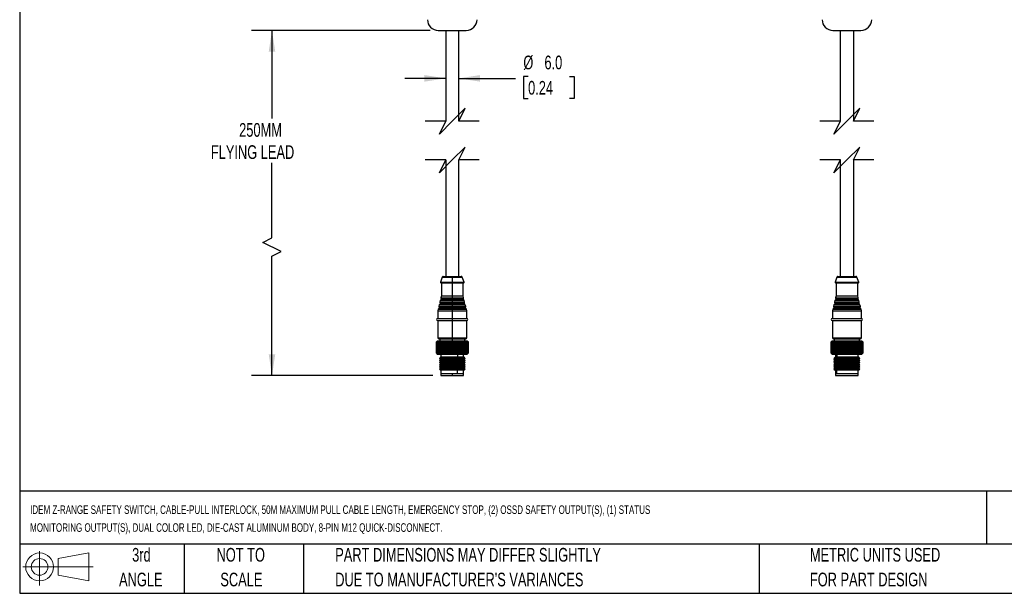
# Model space of a CAD drawing. Header units: millimetres. Extents: x 19 to 819, y 19 to 629.
# Tile 1 of 21: x 19 to 476, y 19 to 285. Entities that reach past the tile are written whole.
import ezdxf

# ---------------------------------------------------------------- set-up
doc = ezdxf.new("R2010")
doc.units = ezdxf.units.MM
doc.header["$LTSCALE"] = 3
doc.layers.add('DIMENSIONS', color=140, linetype='Continuous', lineweight=25)
doc.layers.add('TEXT', color=140, linetype='Continuous', lineweight=25)
doc.styles.add('SLDTEXTSTYLE0', font='TXT', dxfattribs={"width": 0.7})
doc.dimstyles.new('SLDDIMSTYLE0', dxfattribs={"dimtxt": 6.474023, "dimasz": 9.906, "dimexe": 0, "dimexo": 0.0625, "dimgap": 1.618506, "dimtad": 0, "dimtih": 1, "dimtoh": 1, "dimrnd": 1e-09, "dimzin": 12, "dimdsep": 46, "dimtxsty": 'SLDTEXTSTYLE0', "dimsah": 1, "dimcen": 0.09, "dimadec": 0, "dimazin": 3, "dimtfac": 1, "dimtofl": 0, "dimtmove": 0, "dimatfit": 3, "dimfxl": 0, "dimfrac": 2, "dimtolj": 1, "dimtzin": 12, "dimarcsym": 0})
doc.dimstyles.new('SLDDIMSTYLE2', dxfattribs={"dimtxt": 6.474023, "dimasz": 9.906, "dimexe": 0, "dimexo": 0.0625, "dimgap": 1.618506, "dimtad": 0, "dimtih": 1, "dimtoh": 1, "dimrnd": 1e-09, "dimzin": 4, "dimdsep": 46, "dimtxsty": 'SLDTEXTSTYLE0', "dimsah": 1, "dimcen": 0.09, "dimadec": 0, "dimazin": 1, "dimtfac": 1, "dimtmove": 0, "dimatfit": 0, "dimfxl": 0, "dimfrac": 2, "dimtolj": 1, "dimtzin": 12, "dimarcsym": 0})

# ---------------------------------------------------------------- blocks, each defined once
blk = doc.blocks.new('Block11')
at = {"color": 7, "linetype": 'Continuous', "lineweight": 18}
for p, q in [((7.77, 15.93), (7.77, 0)), ((16.44, 12.5), (30.53, 15.1)), ((30.53, 15.1), (30.53, 2.19)), ((16.44, 4.79), (16.44, 12.5)), ((0, 8.65), (32.62, 8.65)), ((16.44, 4.79), (30.53, 2.19))]:
    blk.add_line(p, q, dxfattribs=at)
for radius in [6.45, 3.86]:
    blk.add_circle((7.77, 8.65), radius, dxfattribs=at)
blk = doc.blocks.new('Block12')
at = {"color": 7, "linetype": 'Continuous'}
blk.add_blockref('Block11', (0, 0), dxfattribs=at)
blk = doc.blocks.new('_D_3')
at = {"layer": 'DIMENSIONS'}
for p, q in [((216.63, 257.89), (197.58, 257.89)), ((222.63, 257.89), (248.97, 257.89)), ((254.77, 258.8), (252.59, 258.8)), ((252.59, 258.8), (252.59, 248.52)), ((274.01, 258.8), (276.18, 258.8)), ((276.18, 258.8), (276.18, 248.52)), ((252.59, 248.52), (254.77, 248.52)), ((276.18, 248.52), (274.01, 248.52))]:
    blk.add_line(p, q, dxfattribs=at)
for points in [[(216.63, 257.89), (206.72, 259.42), (206.72, 256.37)], [(222.63, 257.89), (232.53, 256.37), (232.53, 259.42)]]:
    blk.add_solid(points, dxfattribs=at)
at = {"layer": 'DIMENSIONS', "char_height": 6.35, "attachment_point": 1, "style": 'SLDTEXTSTYLE0'}
for s, insert in [('%%c', (252.57, 268.44)), ('6.0', (262.35, 268.44)), ('0.24', (254.77, 256.7))]:
    blk.add_mtext(s, dxfattribs=dict(at, insert=insert))
blk = doc.blocks.new('_D_4')
at = {"layer": 'DIMENSIONS'}
for p, q in [((209.32, 280.11), (126.5, 280.11)), ((136.02, 280.11), (136.02, 239.26)), ((136.02, 183.96), (136.02, 218.68)), ((131.79, 181.84), (136.02, 183.96)), ((140.26, 177.61), (131.79, 181.84)), ((136.02, 175.49), (140.26, 177.61)), ((136.02, 120.03), (136.02, 175.49)), ((210.57, 120.03), (126.5, 120.03))]:
    blk.add_line(p, q, dxfattribs=at)
for points in [[(136.02, 280.11), (134.5, 270.21), (137.55, 270.21)], [(136.02, 120.03), (137.55, 129.94), (134.5, 129.94)]]:
    blk.add_solid(points, dxfattribs=at)
at = {"layer": 'DIMENSIONS', "char_height": 6.35, "attachment_point": 1, "style": 'SLDTEXTSTYLE0'}
for s, insert in [('250MM', (120.81, 237.16)), ('FLYING LEAD', (107.71, 226.87))]:
    blk.add_mtext(s, dxfattribs=dict(at, insert=insert))

msp = doc.modelspace()

# ---------------------------------------------------------------- linework, layer by layer
for p, q in [((213.126, 280.112), (226.126, 280.112)), ((216.626, 280.112), (216.626, 238.032)), ((222.626, 238.032), (222.626, 280.112)), ((396.105, 280.112), (409.105, 280.112)), ((399.605, 238.032), (399.605, 280.112)), ((405.605, 280.112), (405.605, 238.032)), ((216.626, 220.032), (216.626, 166.035)), ((222.626, 166.035), (222.626, 220.032)), ((399.605, 166.035), (399.605, 220.032)), ((405.605, 220.032), (405.605, 166.035)), ((215.003, 165.711), (214.145, 163.441)), ((215.003, 165.711), (219.626, 165.711)), ((215.471, 166.035), (219.626, 166.035)), ((219.626, 166.035), (223.78, 166.035)), ((219.626, 165.711), (219.626, 163.441)), ((219.626, 165.711), (224.248, 165.711)), ((225.106, 163.441), (224.248, 165.711)), ((397.982, 165.711), (397.124, 163.441)), ((397.982, 165.711), (407.227, 165.711)), ((398.45, 166.035), (406.759, 166.035)), ((408.085, 163.441), (407.227, 165.711)), ((214.145, 163.441), (219.626, 163.441)), ((214.426, 163.035), (219.626, 163.035)), ((214.626, 163.035), (214.626, 157.035)), ((219.626, 163.441), (219.626, 163.035)), ((219.626, 163.441), (225.106, 163.441)), ((219.626, 163.035), (224.826, 163.035)), ((219.626, 163.035), (219.626, 157.035)), ((224.626, 157.035), (224.626, 163.035)), ((397.124, 163.441), (408.085, 163.441)), ((397.405, 163.035), (407.805, 163.035)), ((397.605, 163.035), (397.605, 157.035)), ((407.605, 157.035), (407.605, 163.035)), ((214.626, 157.035), (214.374, 156.029)), ((214.374, 156.029), (219.626, 156.029)), ((214.475, 155.724), (219.626, 155.724)), ((219.626, 155.415), (214.621, 155.415)), ((214.626, 157.035), (219.626, 157.035)), ((219.626, 157.035), (224.626, 157.035)), ((219.626, 157.035), (219.626, 156.029)), ((219.626, 156.029), (219.626, 155.724)), ((219.626, 156.029), (224.877, 156.029)), ((219.626, 155.415), (219.626, 155.724)), ((219.626, 155.724), (224.777, 155.724)), ((219.626, 155.023), (219.626, 155.415)), ((224.631, 155.415), (219.626, 155.415)), ((224.877, 156.029), (224.626, 157.035)), ((397.605, 157.035), (397.353, 156.029)), ((397.353, 156.029), (407.856, 156.029)), ((397.454, 155.724), (407.756, 155.724)), ((407.609, 155.415), (397.6, 155.415)), ((397.605, 157.035), (407.605, 157.035)), ((407.856, 156.029), (407.605, 157.035)), ((213.097, 150.921), (212.876, 150.035)), ((213.097, 150.921), (219.626, 150.921)), ((219.626, 151.142), (213.329, 151.142)), ((213.582, 152.861), (213.404, 152.148)), ((213.404, 152.148), (219.626, 152.148)), ((213.505, 151.844), (219.626, 151.844)), ((213.582, 152.861), (219.626, 152.861)), ((219.626, 151.535), (213.651, 151.535)), ((219.626, 153.083), (213.814, 153.083)), ((214.067, 154.802), (213.889, 154.088)), ((213.889, 154.088), (219.626, 154.088)), ((213.99, 153.784), (219.626, 153.784)), ((214.067, 154.802), (219.626, 154.802)), ((219.626, 153.475), (214.136, 153.475)), ((219.626, 155.023), (214.299, 155.023)), ((219.626, 155.023), (219.626, 154.802)), ((224.952, 155.023), (219.626, 155.023)), ((219.626, 154.802), (219.626, 154.088)), ((219.626, 154.802), (225.184, 154.802)), ((219.626, 154.088), (219.626, 153.784)), ((219.626, 154.088), (225.362, 154.088)), ((219.626, 153.475), (219.626, 153.784)), ((219.626, 153.784), (225.262, 153.784)), ((219.626, 153.083), (219.626, 153.475)), ((225.116, 153.475), (219.626, 153.475)), ((219.626, 153.083), (219.626, 152.861)), ((225.437, 153.083), (219.626, 153.083)), ((219.626, 152.861), (219.626, 152.148)), ((219.626, 152.861), (225.669, 152.861)), ((219.626, 152.148), (219.626, 151.844)), ((219.626, 152.148), (225.847, 152.148)), ((219.626, 151.535), (219.626, 151.844)), ((219.626, 151.844), (225.747, 151.844)), ((219.626, 151.142), (219.626, 151.535)), ((225.601, 151.535), (219.626, 151.535)), ((219.626, 151.142), (219.626, 150.921)), ((225.922, 151.142), (219.626, 151.142)), ((219.626, 150.921), (219.626, 150.035)), ((219.626, 150.921), (226.154, 150.921)), ((225.362, 154.088), (225.184, 154.802)), ((225.847, 152.148), (225.669, 152.861)), ((226.376, 150.035), (226.154, 150.921)), ((396.076, 150.921), (395.855, 150.035)), ((396.076, 150.921), (409.133, 150.921)), ((408.901, 151.142), (396.308, 151.142)), ((396.561, 152.861), (396.383, 152.148)), ((396.383, 152.148), (408.826, 152.148)), ((396.484, 151.844), (408.726, 151.844)), ((396.561, 152.861), (408.648, 152.861)), ((408.58, 151.535), (396.63, 151.535)), ((408.416, 153.083), (396.793, 153.083)), ((397.046, 154.802), (396.868, 154.088)), ((396.868, 154.088), (408.341, 154.088)), ((396.969, 153.784), (408.241, 153.784)), ((397.046, 154.802), (408.163, 154.802)), ((408.095, 153.475), (397.115, 153.475)), ((407.931, 155.023), (397.278, 155.023)), ((408.341, 154.088), (408.163, 154.802)), ((408.826, 152.148), (408.648, 152.861)), ((409.355, 150.035), (409.133, 150.921)), ((212.876, 150.035), (212.876, 146.535)), ((212.876, 150.035), (219.626, 150.035)), ((212.876, 146.535), (219.626, 146.535)), ((219.626, 150.035), (226.376, 150.035)), ((219.626, 150.035), (219.626, 146.535)), ((219.626, 146.535), (219.626, 145.535)), ((219.626, 146.535), (226.376, 146.535)), ((226.376, 146.535), (226.376, 150.035)), ((395.855, 150.035), (409.355, 150.035)), ((395.855, 150.035), (395.855, 146.535)), ((395.855, 146.535), (409.355, 146.535)), ((409.355, 146.535), (409.355, 150.035)), ((212.876, 145.535), (212.876, 137.535)), ((212.876, 145.535), (219.626, 145.535)), ((219.626, 145.535), (226.376, 145.535)), ((219.626, 145.535), (219.626, 137.535)), ((226.376, 137.535), (226.376, 145.535)), ((395.855, 145.535), (409.355, 145.535)), ((395.855, 145.535), (395.855, 137.535)), ((409.355, 137.535), (409.355, 145.535)), ((212.876, 137.535), (219.626, 137.535)), ((213.376, 137.035), (219.626, 137.035)), ((213.776, 137.035), (213.776, 136.035)), ((219.626, 137.535), (219.626, 137.035)), ((219.626, 137.535), (226.376, 137.535)), ((219.626, 137.035), (225.876, 137.035)), ((219.626, 137.035), (219.626, 136.035)), ((225.476, 136.035), (225.476, 137.035)), ((395.855, 137.535), (409.355, 137.535)), ((396.355, 137.035), (408.855, 137.035)), ((396.755, 137.035), (396.755, 136.035)), ((408.455, 136.035), (408.455, 137.035)), ((212.676, 136.035), (212.276, 135.635)), ((212.276, 135.635), (212.631, 135.985)), ((212.276, 130.435), (212.276, 135.635)), ((212.631, 135.985), (212.294, 135.635)), ((212.309, 135.635), (212.294, 135.635)), ((212.294, 135.635), (212.294, 130.435)), ((212.309, 135.635), (212.683, 135.985)), ((212.309, 130.435), (212.309, 135.635)), ((212.683, 135.985), (212.371, 135.635)), ((212.401, 135.635), (212.371, 135.635)), ((212.371, 135.635), (212.371, 130.435)), ((212.401, 135.635), (212.791, 135.985)), ((212.401, 130.435), (212.401, 135.635)), ((212.791, 135.985), (212.506, 135.635)), ((212.551, 135.635), (212.506, 135.635)), ((212.506, 135.635), (212.506, 130.435)), ((212.551, 135.635), (212.955, 135.985)), ((212.551, 130.435), (212.551, 135.635)), ((222.88, 136.035), (212.676, 136.035)), ((212.955, 135.985), (212.698, 135.635)), ((212.759, 135.635), (212.698, 135.635)), ((212.698, 135.635), (212.698, 130.435)), ((212.759, 135.635), (213.172, 135.985)), ((212.759, 130.435), (212.759, 135.635)), ((213.172, 135.985), (212.946, 135.635)), ((213.021, 135.635), (212.946, 135.635)), ((212.946, 135.635), (212.946, 130.435)), ((213.021, 135.635), (213.44, 135.985)), ((213.021, 130.435), (213.021, 135.635)), ((213.44, 135.985), (213.248, 135.635)), ((213.337, 135.635), (213.248, 135.635)), ((213.248, 135.635), (213.248, 130.435)), ((213.337, 135.635), (213.759, 135.985)), ((213.337, 130.435), (213.337, 135.635)), ((213.759, 135.985), (213.601, 135.635)), ((213.703, 135.635), (213.601, 135.635)), ((213.601, 135.635), (213.601, 130.435)), ((213.703, 135.635), (214.125, 135.985)), ((213.703, 130.435), (213.703, 135.635)), ((214.125, 135.985), (214.003, 135.635)), ((214.117, 135.635), (214.003, 135.635)), ((214.003, 135.635), (214.003, 130.435)), ((214.117, 135.635), (214.535, 135.985)), ((214.117, 130.435), (214.117, 135.635)), ((214.535, 135.985), (214.45, 135.635)), ((214.576, 135.635), (214.45, 135.635)), ((214.45, 135.635), (214.45, 130.435)), ((214.576, 135.635), (214.986, 135.985)), ((214.576, 130.435), (214.576, 135.635)), ((214.986, 135.985), (214.939, 135.635)), ((215.075, 135.635), (214.939, 135.635)), ((214.939, 135.635), (214.939, 130.435)), ((215.075, 135.635), (215.475, 135.985)), ((215.075, 130.435), (215.075, 135.635)), ((215.475, 135.985), (215.465, 135.635)), ((215.61, 135.635), (215.465, 135.635)), ((215.465, 135.635), (215.465, 130.435)), ((215.61, 135.635), (215.997, 135.985)), ((215.61, 130.435), (215.61, 135.635)), ((215.997, 135.985), (216.025, 135.635)), ((215.997, 135.985), (215.997, 130.085)), ((216.178, 135.635), (216.025, 135.635)), ((216.025, 135.635), (216.025, 130.435)), ((216.178, 135.635), (216.548, 135.985)), ((216.178, 130.435), (216.178, 135.635)), ((216.548, 135.985), (216.614, 135.635)), ((216.548, 135.985), (216.548, 130.085)), ((216.774, 135.635), (216.614, 135.635)), ((216.614, 135.635), (216.614, 130.435)), ((216.774, 135.635), (217.124, 135.985)), ((216.774, 130.435), (216.774, 135.635)), ((217.124, 135.985), (217.227, 135.635)), ((217.124, 135.985), (217.124, 130.085)), ((217.393, 135.635), (217.227, 135.635)), ((217.227, 135.635), (217.227, 130.435)), ((217.393, 135.635), (217.72, 135.985)), ((217.393, 130.435), (217.393, 135.635)), ((217.72, 135.985), (217.859, 135.635)), ((217.72, 135.985), (217.72, 130.085)), ((218.03, 135.635), (217.859, 135.635)), ((217.859, 135.635), (217.859, 130.435)), ((218.03, 135.635), (218.332, 135.985)), ((218.03, 130.435), (218.03, 135.635)), ((218.332, 135.985), (218.506, 135.635)), ((218.332, 135.985), (218.332, 130.085)), ((218.679, 135.635), (218.506, 135.635)), ((218.506, 135.635), (218.506, 130.435)), ((218.679, 135.635), (218.954, 135.985)), ((218.679, 130.435), (218.679, 135.635)), ((218.954, 135.985), (219.162, 135.635)), ((218.954, 135.985), (218.954, 130.085)), ((219.336, 135.635), (219.162, 135.635)), ((219.162, 135.635), (219.162, 130.435)), ((219.336, 135.635), (219.581, 135.985)), ((219.336, 130.435), (219.336, 135.635)), ((219.581, 135.985), (219.821, 135.635)), ((219.581, 135.985), (219.581, 130.085)), ((219.821, 135.635), (219.821, 130.435)), ((219.996, 135.635), (219.821, 135.635)), ((219.996, 135.635), (220.208, 135.985)), ((219.996, 130.435), (219.996, 135.635)), ((220.208, 135.985), (220.479, 135.635)), ((220.208, 135.985), (220.208, 130.085)), ((220.652, 135.635), (220.479, 135.635)), ((220.479, 135.635), (220.479, 130.435)), ((220.652, 135.635), (220.831, 135.985)), ((220.652, 130.435), (220.652, 135.635)), ((220.831, 135.985), (221.13, 135.635)), ((220.831, 135.985), (220.831, 130.085)), ((221.301, 135.635), (221.13, 135.635)), ((221.13, 135.635), (221.13, 130.435)), ((221.301, 135.635), (221.445, 135.985)), ((221.301, 130.435), (221.301, 135.635)), ((221.445, 135.985), (221.769, 135.635)), ((221.445, 135.985), (221.445, 130.085)), ((221.935, 135.635), (221.769, 135.635)), ((221.769, 135.635), (221.769, 130.435)), ((221.935, 135.635), (222.043, 135.985)), ((221.935, 130.435), (221.935, 135.635)), ((222.043, 135.985), (222.39, 135.635)), ((222.043, 135.985), (222.043, 130.085)), ((222.552, 135.635), (222.39, 135.635)), ((222.39, 135.635), (222.39, 130.435)), ((222.552, 135.635), (222.622, 135.985)), ((222.552, 130.435), (222.552, 135.635)), ((222.622, 135.985), (222.989, 135.635)), ((222.622, 135.985), (222.622, 130.085)), ((222.88, 136.035), (223.067, 135.635)), ((226.576, 136.035), (222.88, 136.035)), ((223.067, 135.635), (222.989, 135.635)), ((222.989, 135.635), (222.989, 130.435)), ((223.067, 130.435), (223.067, 135.635)), ((223.144, 135.635), (223.067, 135.635)), ((223.144, 135.635), (223.177, 135.985)), ((223.144, 130.435), (223.144, 135.635)), ((223.177, 135.985), (223.562, 135.635)), ((223.177, 130.085), (223.177, 135.985)), ((223.708, 135.635), (223.562, 135.635)), ((223.562, 135.635), (223.562, 130.435)), ((223.704, 135.985), (224.102, 135.635)), ((223.708, 135.635), (223.704, 135.985)), ((223.708, 130.435), (223.708, 135.635)), ((224.24, 135.635), (224.102, 135.635)), ((224.102, 135.635), (224.102, 130.435)), ((224.197, 135.985), (224.607, 135.635)), ((224.24, 135.635), (224.197, 135.985)), ((224.24, 130.435), (224.24, 135.635)), ((224.734, 135.635), (224.607, 135.635)), ((224.607, 135.635), (224.607, 130.435)), ((224.654, 135.985), (225.071, 135.635)), ((224.734, 135.635), (224.654, 135.985)), ((224.734, 130.435), (224.734, 135.635)), ((225.07, 135.985), (225.492, 135.635)), ((225.187, 135.635), (225.07, 135.985)), ((225.187, 135.635), (225.071, 135.635)), ((225.071, 135.635), (225.071, 130.435)), ((225.187, 130.435), (225.187, 135.635)), ((225.443, 135.985), (225.865, 135.635)), ((225.596, 135.635), (225.443, 135.985)), ((225.596, 135.635), (225.492, 135.635)), ((225.492, 135.635), (225.492, 130.435)), ((225.596, 130.435), (225.596, 135.635)), ((225.768, 135.985), (226.188, 135.635)), ((225.956, 135.635), (225.768, 135.985)), ((225.956, 135.635), (225.865, 135.635)), ((225.865, 135.635), (225.865, 130.435)), ((225.956, 130.435), (225.956, 135.635)), ((226.045, 135.985), (226.459, 135.635)), ((226.265, 135.635), (226.045, 135.985)), ((226.265, 135.635), (226.188, 135.635)), ((226.188, 135.635), (226.188, 130.435)), ((226.265, 130.435), (226.265, 135.635)), ((226.269, 135.985), (226.674, 135.635)), ((226.521, 135.635), (226.269, 135.985)), ((226.44, 135.985), (226.832, 135.635)), ((226.721, 135.635), (226.44, 135.985)), ((226.521, 135.635), (226.459, 135.635)), ((226.459, 135.635), (226.459, 130.435)), ((226.521, 130.435), (226.521, 135.635)), ((226.556, 135.985), (226.933, 135.635)), ((226.865, 135.635), (226.556, 135.985)), ((226.976, 135.635), (226.576, 136.035)), ((226.616, 135.985), (226.974, 135.635)), ((226.95, 135.635), (226.616, 135.985)), ((226.721, 135.635), (226.674, 135.635)), ((226.674, 135.635), (226.674, 130.435)), ((226.721, 130.435), (226.721, 135.635)), ((226.865, 135.635), (226.832, 135.635)), ((226.832, 135.635), (226.832, 130.435)), ((226.865, 130.435), (226.865, 135.635)), ((226.95, 135.635), (226.933, 135.635)), ((226.933, 135.635), (226.933, 130.435)), ((226.95, 130.435), (226.95, 135.635)), ((226.974, 135.635), (226.976, 135.635)), ((226.974, 135.635), (226.974, 130.435)), ((226.976, 130.435), (226.976, 135.635)), ((395.54, 135.919), (395.257, 135.635)), ((395.264, 135.635), (395.257, 135.635)), ((395.257, 135.635), (395.257, 130.435)), ((395.264, 135.635), (395.629, 135.985)), ((395.264, 130.435), (395.264, 135.635)), ((395.629, 135.985), (395.304, 135.635)), ((395.327, 135.635), (395.304, 135.635)), ((395.304, 135.635), (395.304, 130.435)), ((395.327, 135.635), (395.709, 135.985)), ((395.327, 130.435), (395.327, 135.635)), ((395.709, 135.985), (395.41, 135.635)), ((395.448, 135.635), (395.41, 135.635)), ((395.41, 135.635), (395.41, 130.435)), ((395.448, 135.635), (395.845, 135.985)), ((395.448, 130.435), (395.448, 135.635)), ((395.655, 136.035), (395.54, 135.919)), ((395.845, 135.985), (395.574, 135.635)), ((395.627, 135.635), (395.574, 135.635)), ((395.574, 135.635), (395.574, 130.435)), ((395.627, 135.635), (396.035, 135.985)), ((395.627, 130.435), (395.627, 135.635)), ((396.464, 136.035), (395.655, 136.035)), ((396.035, 135.985), (395.794, 135.635)), ((395.862, 135.635), (395.794, 135.635)), ((395.794, 135.635), (395.794, 130.435)), ((395.862, 135.635), (396.279, 135.985)), ((395.862, 130.435), (395.862, 135.635)), ((396.279, 135.985), (396.07, 135.635)), ((396.11, 135.635), (396.07, 135.635)), ((396.07, 135.635), (396.07, 130.435)), ((396.464, 136.035), (396.11, 135.635)), ((396.152, 135.635), (396.11, 135.635)), ((396.11, 130.435), (396.11, 135.635)), ((396.152, 135.635), (396.573, 135.985)), ((396.152, 130.435), (396.152, 135.635)), ((396.573, 135.985), (396.397, 135.635)), ((396.493, 135.635), (396.397, 135.635)), ((396.397, 135.635), (396.397, 130.435)), ((409.555, 136.035), (396.464, 136.035)), ((396.493, 135.635), (396.915, 135.985)), ((396.493, 130.435), (396.493, 135.635)), ((396.915, 135.985), (396.775, 135.635)), ((396.883, 135.635), (396.775, 135.635)), ((396.775, 135.635), (396.775, 130.435)), ((396.883, 135.635), (397.304, 135.985)), ((396.883, 130.435), (396.883, 135.635)), ((397.304, 135.985), (397.2, 135.635)), ((397.32, 135.635), (397.2, 135.635)), ((397.2, 135.635), (397.2, 130.435)), ((397.32, 135.635), (397.735, 135.985)), ((397.32, 130.435), (397.32, 135.635)), ((397.735, 135.985), (397.668, 135.635)), ((397.799, 135.635), (397.668, 135.635)), ((397.668, 135.635), (397.668, 130.435)), ((397.799, 135.635), (398.205, 135.985)), ((397.799, 130.435), (397.799, 135.635)), ((398.205, 135.985), (398.176, 135.635)), ((398.317, 135.635), (398.176, 135.635)), ((398.176, 135.635), (398.176, 130.435)), ((398.317, 135.635), (398.711, 135.985)), ((398.317, 130.435), (398.317, 135.635)), ((398.711, 135.985), (398.72, 135.635)), ((398.711, 130.085), (398.711, 135.985)), ((398.87, 135.635), (398.72, 135.635)), ((398.72, 135.635), (398.72, 130.435)), ((398.87, 135.635), (399.248, 135.985)), ((398.87, 130.435), (398.87, 135.635)), ((399.248, 135.985), (399.295, 135.635)), ((399.248, 130.085), (399.248, 135.985)), ((399.452, 135.635), (399.295, 135.635)), ((399.295, 135.635), (399.295, 130.435)), ((399.452, 135.635), (399.812, 135.985)), ((399.452, 130.435), (399.452, 135.635)), ((399.812, 135.985), (399.896, 135.635)), ((399.812, 130.085), (399.812, 135.985)), ((400.06, 135.635), (399.896, 135.635)), ((399.896, 135.635), (399.896, 130.435)), ((400.06, 135.635), (400.399, 135.985)), ((400.06, 130.435), (400.06, 135.635)), ((400.399, 135.985), (400.52, 135.635)), ((400.399, 130.085), (400.399, 135.985)), ((400.688, 135.635), (400.52, 135.635)), ((400.52, 135.635), (400.52, 130.435)), ((400.688, 135.635), (401.003, 135.985)), ((400.688, 130.435), (400.688, 135.635)), ((401.003, 135.985), (401.16, 135.635)), ((401.003, 130.085), (401.003, 135.985)), ((401.332, 135.635), (401.16, 135.635)), ((401.16, 135.635), (401.16, 130.435)), ((401.332, 135.635), (401.621, 135.985)), ((401.332, 130.435), (401.332, 135.635)), ((401.621, 135.985), (401.812, 135.635)), ((401.621, 130.085), (401.621, 135.985)), ((401.986, 135.635), (401.812, 135.635)), ((401.812, 135.635), (401.812, 130.435)), ((401.986, 135.635), (402.246, 135.985)), ((401.986, 130.435), (401.986, 135.635)), ((402.246, 135.985), (402.47, 135.635)), ((402.246, 130.085), (402.246, 135.985)), ((402.645, 135.635), (402.47, 135.635)), ((402.47, 135.635), (402.47, 130.435)), ((402.645, 135.635), (402.874, 135.985)), ((402.645, 130.435), (402.645, 135.635)), ((402.874, 135.985), (403.129, 135.635)), ((402.874, 130.085), (402.874, 135.985)), ((403.304, 135.635), (403.129, 135.635)), ((403.129, 135.635), (403.129, 130.435)), ((403.304, 135.635), (403.5, 135.985)), ((403.304, 130.435), (403.304, 135.635)), ((403.5, 135.985), (403.784, 135.635)), ((403.5, 130.085), (403.5, 135.985)), ((403.957, 135.635), (403.784, 135.635)), ((403.784, 135.635), (403.784, 130.435)), ((403.957, 135.635), (404.119, 135.985)), ((403.957, 130.435), (403.957, 135.635)), ((404.119, 135.985), (404.43, 135.635)), ((404.119, 130.085), (404.119, 135.985)), ((404.599, 135.635), (404.43, 135.635)), ((404.43, 135.635), (404.43, 130.435)), ((404.599, 135.635), (404.725, 135.985)), ((404.599, 130.435), (404.599, 135.635)), ((404.725, 135.985), (405.061, 135.635)), ((404.725, 130.085), (404.725, 135.985)), ((405.225, 135.635), (405.061, 135.635)), ((405.061, 135.635), (405.061, 130.435)), ((405.225, 135.635), (405.315, 135.985)), ((405.225, 130.435), (405.225, 135.635)), ((405.315, 135.985), (405.672, 135.635)), ((405.315, 130.085), (405.315, 135.985)), ((405.83, 135.635), (405.672, 135.635)), ((405.672, 135.635), (405.672, 130.435)), ((405.83, 135.635), (405.882, 135.985)), ((405.83, 130.435), (405.83, 135.635)), ((405.882, 135.985), (406.258, 135.635)), ((405.882, 130.085), (405.882, 135.985)), ((406.409, 135.635), (406.258, 135.635)), ((406.258, 135.635), (406.258, 130.435)), ((406.409, 135.635), (406.423, 135.985)), ((406.409, 130.435), (406.409, 135.635)), ((406.423, 135.985), (406.815, 135.635)), ((406.423, 130.085), (406.423, 135.985)), ((406.958, 135.635), (406.815, 135.635)), ((406.815, 135.635), (406.815, 130.435)), ((406.934, 135.985), (407.338, 135.635)), ((406.958, 135.635), (406.934, 135.985)), ((406.958, 130.435), (406.958, 135.635)), ((407.471, 135.635), (407.338, 135.635)), ((407.338, 135.635), (407.338, 130.435)), ((407.41, 135.985), (407.823, 135.635)), ((407.471, 135.635), (407.41, 135.985)), ((407.471, 130.435), (407.471, 135.635)), ((407.945, 135.635), (407.823, 135.635)), ((407.823, 135.635), (407.823, 130.435)), ((407.847, 135.985), (408.266, 135.635)), ((407.945, 135.635), (407.847, 135.985)), ((407.945, 130.435), (407.945, 135.635)), ((408.241, 135.985), (408.664, 135.635)), ((408.376, 135.635), (408.241, 135.985)), ((408.376, 135.635), (408.266, 135.635)), ((408.266, 135.635), (408.266, 130.435)), ((408.376, 130.435), (408.376, 135.635)), ((408.591, 135.985), (409.012, 135.635)), ((408.761, 135.635), (408.591, 135.985)), ((408.761, 135.635), (408.664, 135.635)), ((408.664, 135.635), (408.664, 130.435)), ((408.761, 130.435), (408.761, 135.635)), ((408.892, 135.985), (409.309, 135.635)), ((409.096, 135.635), (408.892, 135.985)), ((409.096, 135.635), (409.012, 135.635)), ((409.012, 135.635), (409.012, 130.435)), ((409.096, 130.435), (409.096, 135.635)), ((409.142, 135.985), (409.552, 135.635)), ((409.379, 135.635), (409.142, 135.985)), ((409.379, 135.635), (409.309, 135.635)), ((409.309, 135.635), (409.309, 130.435)), ((409.34, 135.985), (409.739, 135.635)), ((409.607, 135.635), (409.34, 135.985)), ((409.379, 130.435), (409.379, 135.635)), ((409.484, 135.985), (409.869, 135.635)), ((409.779, 135.635), (409.484, 135.985)), ((409.607, 135.635), (409.552, 135.635)), ((409.552, 135.635), (409.552, 130.435)), ((409.67, 135.919), (409.555, 136.035)), ((409.572, 135.985), (409.94, 135.635)), ((409.893, 135.635), (409.572, 135.985)), ((409.604, 135.985), (409.952, 135.635)), ((409.949, 135.635), (409.604, 135.985)), ((409.607, 130.435), (409.607, 135.635)), ((409.779, 135.635), (409.739, 135.635)), ((409.739, 135.635), (409.739, 130.435)), ((409.779, 130.435), (409.779, 135.635)), ((409.893, 135.635), (409.869, 135.635)), ((409.869, 135.635), (409.869, 130.435)), ((409.893, 130.435), (409.893, 135.635)), ((409.949, 135.635), (409.94, 135.635)), ((409.94, 135.635), (409.94, 130.435)), ((409.949, 130.435), (409.949, 135.635)), ((409.952, 135.635), (409.952, 130.435)), ((212.276, 130.435), (212.676, 130.035)), ((212.631, 130.085), (212.276, 130.435)), ((212.294, 130.435), (212.631, 130.085)), ((212.294, 130.435), (212.309, 130.435)), ((212.683, 130.085), (212.309, 130.435)), ((212.371, 130.435), (212.683, 130.085)), ((212.371, 130.435), (212.401, 130.435)), ((212.791, 130.085), (212.401, 130.435)), ((212.506, 130.435), (212.791, 130.085)), ((212.506, 130.435), (212.551, 130.435)), ((212.955, 130.085), (212.551, 130.435)), ((212.676, 130.035), (222.88, 130.035)), ((212.698, 130.435), (212.955, 130.085)), ((212.698, 130.435), (212.759, 130.435)), ((213.172, 130.085), (212.759, 130.435)), ((212.946, 130.435), (213.172, 130.085)), ((212.946, 130.435), (213.021, 130.435)), ((213.44, 130.085), (213.021, 130.435)), ((213.248, 130.435), (213.44, 130.085)), ((213.248, 130.435), (213.337, 130.435)), ((213.759, 130.085), (213.337, 130.435)), ((213.601, 130.435), (213.759, 130.085)), ((213.601, 130.435), (213.703, 130.435)), ((214.126, 128.535), (213.626, 128.035)), ((213.626, 128.035), (214.126, 127.535)), ((222.435, 128.035), (213.626, 128.035)), ((214.125, 130.085), (213.703, 130.435)), ((214.003, 130.435), (214.125, 130.085)), ((214.003, 130.435), (214.117, 130.435)), ((214.535, 130.085), (214.117, 130.435)), ((222.201, 128.535), (214.126, 128.535)), ((214.376, 130.035), (214.376, 128.535)), ((214.45, 130.435), (214.535, 130.085)), ((214.45, 130.435), (214.576, 130.435)), ((214.986, 130.085), (214.576, 130.435)), ((214.939, 130.435), (214.986, 130.085)), ((214.939, 130.435), (215.075, 130.435)), ((215.475, 130.085), (215.075, 130.435)), ((215.465, 130.435), (215.475, 130.085)), ((215.465, 130.435), (215.61, 130.435)), ((215.997, 130.085), (215.61, 130.435)), ((216.025, 130.435), (215.997, 130.085)), ((216.025, 130.435), (216.178, 130.435)), ((216.548, 130.085), (216.178, 130.435)), ((216.614, 130.435), (216.548, 130.085)), ((216.614, 130.435), (216.774, 130.435)), ((217.124, 130.085), (216.774, 130.435)), ((217.227, 130.435), (217.124, 130.085)), ((217.227, 130.435), (217.393, 130.435)), ((217.72, 130.085), (217.393, 130.435)), ((217.859, 130.435), (217.72, 130.085)), ((217.859, 130.435), (218.03, 130.435)), ((218.332, 130.085), (218.03, 130.435)), ((218.506, 130.435), (218.332, 130.085)), ((218.506, 130.435), (218.679, 130.435)), ((218.954, 130.085), (218.679, 130.435)), ((219.162, 130.435), (218.954, 130.085)), ((219.162, 130.435), (219.336, 130.435)), ((219.581, 130.085), (219.336, 130.435)), ((219.821, 130.435), (219.581, 130.085)), ((219.821, 130.435), (219.996, 130.435)), ((220.208, 130.085), (219.996, 130.435)), ((220.479, 130.435), (220.208, 130.085)), ((220.479, 130.435), (220.652, 130.435)), ((220.831, 130.085), (220.652, 130.435)), ((221.13, 130.435), (220.831, 130.085)), ((221.13, 130.435), (221.301, 130.435)), ((221.445, 130.085), (221.301, 130.435)), ((221.769, 130.435), (221.445, 130.085)), ((221.769, 130.435), (221.935, 130.435)), ((222.043, 130.085), (221.935, 130.435)), ((222.39, 130.435), (222.043, 130.085)), ((222.084, 130.035), (222.084, 128.535)), ((222.201, 128.535), (222.435, 128.035)), ((225.126, 128.535), (222.201, 128.535)), ((222.435, 128.035), (222.201, 127.535)), ((222.39, 130.435), (222.552, 130.435)), ((225.626, 128.035), (222.435, 128.035)), ((222.622, 130.085), (222.552, 130.435)), ((222.989, 130.435), (222.622, 130.085)), ((223.067, 130.435), (222.88, 130.035)), ((222.88, 130.035), (226.576, 130.035)), ((222.989, 130.435), (223.067, 130.435)), ((223.067, 130.435), (223.144, 130.435)), ((223.177, 130.085), (223.144, 130.435)), ((223.562, 130.435), (223.177, 130.085)), ((223.562, 130.435), (223.708, 130.435)), ((223.704, 130.085), (223.708, 130.435)), ((224.102, 130.435), (223.704, 130.085)), ((224.102, 130.435), (224.24, 130.435)), ((224.197, 130.085), (224.24, 130.435)), ((224.607, 130.435), (224.197, 130.085)), ((224.607, 130.435), (224.734, 130.435)), ((224.654, 130.085), (224.734, 130.435)), ((225.071, 130.435), (224.654, 130.085)), ((224.876, 128.535), (224.876, 130.035)), ((225.07, 130.085), (225.187, 130.435)), ((225.492, 130.435), (225.07, 130.085)), ((225.071, 130.435), (225.187, 130.435)), ((225.626, 128.035), (225.126, 128.535)), ((225.126, 127.535), (225.626, 128.035)), ((225.443, 130.085), (225.596, 130.435)), ((225.865, 130.435), (225.443, 130.085)), ((225.492, 130.435), (225.596, 130.435)), ((225.768, 130.085), (225.956, 130.435)), ((226.188, 130.435), (225.768, 130.085)), ((225.865, 130.435), (225.956, 130.435)), ((226.045, 130.085), (226.265, 130.435)), ((226.459, 130.435), (226.045, 130.085)), ((226.188, 130.435), (226.265, 130.435)), ((226.269, 130.085), (226.521, 130.435)), ((226.674, 130.435), (226.269, 130.085)), ((226.44, 130.085), (226.721, 130.435)), ((226.832, 130.435), (226.44, 130.085)), ((226.459, 130.435), (226.521, 130.435)), ((226.556, 130.085), (226.865, 130.435)), ((226.933, 130.435), (226.556, 130.085)), ((226.576, 130.035), (226.976, 130.435)), ((226.616, 130.085), (226.95, 130.435)), ((226.974, 130.435), (226.616, 130.085)), ((226.674, 130.435), (226.721, 130.435)), ((226.832, 130.435), (226.865, 130.435)), ((226.933, 130.435), (226.95, 130.435)), ((226.974, 130.435), (226.976, 130.435)), ((395.257, 130.435), (395.54, 130.15)), ((395.257, 130.435), (395.264, 130.435)), ((395.629, 130.085), (395.264, 130.435)), ((395.304, 130.435), (395.629, 130.085)), ((395.304, 130.435), (395.327, 130.435)), ((395.709, 130.085), (395.327, 130.435)), ((395.41, 130.435), (395.709, 130.085)), ((395.41, 130.435), (395.448, 130.435)), ((395.845, 130.085), (395.448, 130.435)), ((395.54, 130.15), (395.655, 130.035)), ((395.574, 130.435), (395.845, 130.085)), ((395.574, 130.435), (395.627, 130.435)), ((396.035, 130.085), (395.627, 130.435)), ((395.655, 130.035), (396.464, 130.035)), ((395.794, 130.435), (396.035, 130.085)), ((395.794, 130.435), (395.862, 130.435)), ((396.279, 130.085), (395.862, 130.435)), ((396.07, 130.435), (396.11, 130.435)), ((396.07, 130.435), (396.279, 130.085)), ((396.11, 130.435), (396.464, 130.035)), ((396.11, 130.435), (396.152, 130.435)), ((396.573, 130.085), (396.152, 130.435)), ((396.397, 130.435), (396.573, 130.085)), ((396.397, 130.435), (396.493, 130.435)), ((396.464, 130.035), (409.555, 130.035)), ((396.915, 130.085), (396.493, 130.435)), ((397.105, 128.535), (396.605, 128.035)), ((396.605, 128.035), (397.105, 127.535)), ((397.303, 128.035), (396.605, 128.035)), ((396.775, 130.435), (396.915, 130.085)), ((396.775, 130.435), (396.883, 130.435)), ((397.304, 130.085), (396.883, 130.435)), ((397.745, 128.535), (397.105, 128.535)), ((397.2, 130.435), (397.304, 130.085)), ((397.2, 130.435), (397.32, 130.435)), ((397.745, 128.535), (397.303, 128.035)), ((408.605, 128.035), (397.303, 128.035)), ((397.303, 128.035), (397.745, 127.535)), ((397.735, 130.085), (397.32, 130.435)), ((397.355, 130.035), (397.355, 128.535)), ((397.668, 130.435), (397.735, 130.085)), ((397.668, 130.435), (397.799, 130.435)), ((408.105, 128.535), (397.745, 128.535)), ((398.205, 130.085), (397.799, 130.435)), ((397.966, 130.035), (397.966, 128.535)), ((398.176, 130.435), (398.205, 130.085)), ((398.176, 130.435), (398.317, 130.435)), ((398.711, 130.085), (398.317, 130.435)), ((398.72, 130.435), (398.711, 130.085)), ((398.72, 130.435), (398.87, 130.435)), ((399.248, 130.085), (398.87, 130.435)), ((399.295, 130.435), (399.248, 130.085)), ((399.295, 130.435), (399.452, 130.435)), ((399.812, 130.085), (399.452, 130.435)), ((399.896, 130.435), (399.812, 130.085)), ((399.896, 130.435), (400.06, 130.435)), ((400.399, 130.085), (400.06, 130.435)), ((400.52, 130.435), (400.399, 130.085)), ((400.52, 130.435), (400.688, 130.435)), ((401.003, 130.085), (400.688, 130.435)), ((401.16, 130.435), (401.003, 130.085)), ((401.16, 130.435), (401.332, 130.435)), ((401.621, 130.085), (401.332, 130.435)), ((401.812, 130.435), (401.621, 130.085)), ((401.812, 130.435), (401.986, 130.435)), ((402.246, 130.085), (401.986, 130.435)), ((402.47, 130.435), (402.246, 130.085)), ((402.47, 130.435), (402.645, 130.435)), ((402.874, 130.085), (402.645, 130.435)), ((403.129, 130.435), (402.874, 130.085)), ((403.129, 130.435), (403.304, 130.435)), ((403.5, 130.085), (403.304, 130.435)), ((403.784, 130.435), (403.5, 130.085)), ((403.784, 130.435), (403.957, 130.435)), ((404.119, 130.085), (403.957, 130.435)), ((404.43, 130.435), (404.119, 130.085)), ((404.43, 130.435), (404.599, 130.435)), ((404.725, 130.085), (404.599, 130.435)), ((405.061, 130.435), (404.725, 130.085)), ((405.061, 130.435), (405.225, 130.435)), ((405.315, 130.085), (405.225, 130.435)), ((405.672, 130.435), (405.315, 130.085)), ((405.672, 130.435), (405.83, 130.435)), ((405.882, 130.085), (405.83, 130.435)), ((406.258, 130.435), (405.882, 130.085)), ((406.258, 130.435), (406.409, 130.435)), ((406.423, 130.085), (406.409, 130.435)), ((406.815, 130.435), (406.423, 130.085)), ((406.815, 130.435), (406.958, 130.435)), ((406.934, 130.085), (406.958, 130.435)), ((407.338, 130.435), (406.934, 130.085)), ((407.338, 130.435), (407.471, 130.435)), ((407.41, 130.085), (407.471, 130.435)), ((407.823, 130.435), (407.41, 130.085)), ((407.823, 130.435), (407.945, 130.435)), ((407.847, 130.085), (407.945, 130.435)), ((408.266, 130.435), (407.847, 130.085)), ((407.855, 128.535), (407.855, 130.035)), ((408.605, 128.035), (408.105, 128.535)), ((408.105, 127.535), (408.605, 128.035)), ((408.241, 130.085), (408.376, 130.435)), ((408.664, 130.435), (408.241, 130.085)), ((408.266, 130.435), (408.376, 130.435)), ((408.591, 130.085), (408.761, 130.435)), ((409.012, 130.435), (408.591, 130.085)), ((408.664, 130.435), (408.761, 130.435)), ((408.892, 130.085), (409.096, 130.435)), ((409.309, 130.435), (408.892, 130.085)), ((409.012, 130.435), (409.096, 130.435)), ((409.142, 130.085), (409.379, 130.435)), ((409.552, 130.435), (409.142, 130.085)), ((409.309, 130.435), (409.379, 130.435)), ((409.34, 130.085), (409.607, 130.435)), ((409.739, 130.435), (409.34, 130.085)), ((409.484, 130.085), (409.779, 130.435)), ((409.869, 130.435), (409.484, 130.085)), ((409.552, 130.435), (409.607, 130.435)), ((409.555, 130.035), (409.67, 130.15)), ((409.572, 130.085), (409.893, 130.435)), ((409.94, 130.435), (409.572, 130.085)), ((409.604, 130.085), (409.949, 130.435)), ((409.952, 130.435), (409.604, 130.085)), ((409.739, 130.435), (409.779, 130.435)), ((409.869, 130.435), (409.893, 130.435)), ((409.94, 130.435), (409.949, 130.435)), ((214.126, 127.535), (213.626, 127.035)), ((213.626, 127.035), (214.126, 126.535)), ((222.435, 127.035), (213.626, 127.035)), ((214.126, 126.535), (213.626, 126.035)), ((213.626, 126.035), (214.126, 125.535)), ((222.435, 126.035), (213.626, 126.035)), ((214.126, 125.535), (213.626, 125.035)), ((213.626, 125.035), (214.126, 124.534)), ((222.435, 125.035), (213.626, 125.035)), ((214.126, 124.534), (213.626, 124.035)), ((213.626, 124.035), (214.126, 123.535)), ((222.435, 124.035), (213.626, 124.035)), ((214.126, 123.535), (213.626, 123.035)), ((222.201, 127.535), (214.126, 127.535)), ((222.201, 126.535), (214.126, 126.535)), ((222.201, 125.535), (214.126, 125.535)), ((222.201, 124.534), (214.126, 124.534)), ((222.201, 123.535), (214.126, 123.535)), ((222.201, 127.535), (222.435, 127.035)), ((225.126, 127.535), (222.201, 127.535)), ((222.435, 127.035), (222.201, 126.535)), ((222.201, 126.535), (222.435, 126.035)), ((225.126, 126.535), (222.201, 126.535)), ((222.435, 126.035), (222.201, 125.535)), ((222.201, 125.535), (222.435, 125.035)), ((225.126, 125.535), (222.201, 125.535)), ((222.435, 125.035), (222.201, 124.534)), ((222.201, 124.534), (222.435, 124.035)), ((225.126, 124.534), (222.201, 124.534)), ((222.435, 124.035), (222.201, 123.535)), ((222.201, 123.535), (222.435, 123.035)), ((225.126, 123.535), (222.201, 123.535)), ((225.626, 127.035), (222.435, 127.035)), ((225.626, 126.035), (222.435, 126.035)), ((225.626, 125.035), (222.435, 125.035)), ((225.626, 124.035), (222.435, 124.035)), ((225.626, 127.035), (225.126, 127.535)), ((225.126, 126.535), (225.626, 127.035)), ((225.626, 126.035), (225.126, 126.535)), ((225.126, 125.535), (225.626, 126.035)), ((225.626, 125.035), (225.126, 125.535)), ((225.126, 124.534), (225.626, 125.035)), ((225.626, 124.035), (225.126, 124.534)), ((225.126, 123.535), (225.626, 124.035)), ((225.626, 123.035), (225.126, 123.535)), ((397.105, 127.535), (396.605, 127.035)), ((396.605, 127.035), (397.105, 126.535)), ((397.303, 127.035), (396.605, 127.035)), ((397.105, 126.535), (396.605, 126.035)), ((396.605, 126.035), (397.105, 125.535)), ((397.303, 126.035), (396.605, 126.035)), ((397.105, 125.535), (396.605, 125.035)), ((396.605, 125.035), (397.105, 124.534)), ((397.303, 125.035), (396.605, 125.035)), ((397.105, 124.534), (396.605, 124.035)), ((396.605, 124.035), (397.105, 123.535)), ((397.303, 124.035), (396.605, 124.035)), ((397.105, 123.535), (396.605, 123.035)), ((397.745, 127.535), (397.105, 127.535)), ((397.745, 126.535), (397.105, 126.535)), ((397.745, 125.535), (397.105, 125.535)), ((397.745, 124.534), (397.105, 124.534)), ((397.745, 123.535), (397.105, 123.535)), ((397.745, 127.535), (397.303, 127.035)), ((408.605, 127.035), (397.303, 127.035)), ((397.303, 127.035), (397.745, 126.535)), ((397.745, 126.535), (397.303, 126.035)), ((397.303, 126.035), (397.745, 125.535)), ((408.605, 126.035), (397.303, 126.035)), ((397.745, 125.535), (397.303, 125.035)), ((397.303, 125.035), (397.745, 124.534)), ((408.605, 125.035), (397.303, 125.035)), ((397.745, 124.534), (397.303, 124.035)), ((408.605, 124.035), (397.303, 124.035)), ((397.303, 124.035), (397.745, 123.535)), ((397.745, 123.535), (397.303, 123.035)), ((408.105, 127.535), (397.745, 127.535)), ((408.105, 126.535), (397.745, 126.535)), ((408.105, 125.535), (397.745, 125.535)), ((408.105, 124.534), (397.745, 124.534)), ((408.105, 123.535), (397.745, 123.535)), ((408.605, 127.035), (408.105, 127.535)), ((408.105, 126.535), (408.605, 127.035)), ((408.605, 126.035), (408.105, 126.535)), ((408.105, 125.535), (408.605, 126.035)), ((408.605, 125.035), (408.105, 125.535)), ((408.105, 124.534), (408.605, 125.035)), ((408.605, 124.035), (408.105, 124.534)), ((408.105, 123.535), (408.605, 124.035)), ((408.605, 123.035), (408.105, 123.535)), ((213.626, 123.035), (214.126, 122.535)), ((222.435, 123.035), (213.626, 123.035)), ((222.201, 122.535), (214.126, 122.535)), ((214.376, 122.535), (214.376, 121.035)), ((214.376, 121.035), (214.376, 120.035)), ((214.376, 121.035), (222.084, 121.035)), ((214.376, 121.035), (219.626, 121.035)), ((214.376, 120.035), (219.626, 120.035)), ((219.626, 121.035), (219.626, 120.035)), ((219.626, 121.035), (224.876, 121.035)), ((219.626, 120.035), (224.876, 120.035)), ((222.084, 121.035), (222.084, 122.535)), ((222.084, 121.035), (224.876, 121.035)), ((222.435, 123.035), (222.201, 122.535)), ((225.126, 122.535), (222.201, 122.535)), ((225.626, 123.035), (222.435, 123.035)), ((224.876, 121.035), (224.876, 122.535)), ((224.876, 120.035), (224.876, 121.035)), ((225.126, 122.535), (225.626, 123.035)), ((396.605, 123.035), (397.105, 122.535)), ((397.303, 123.035), (396.605, 123.035)), ((397.745, 122.535), (397.105, 122.535)), ((397.303, 123.035), (397.745, 122.535)), ((408.605, 123.035), (397.303, 123.035)), ((397.355, 122.535), (397.355, 121.035)), ((397.355, 121.035), (397.966, 121.035)), ((397.355, 121.035), (397.355, 120.035)), ((397.355, 121.035), (407.855, 121.035)), ((397.355, 120.035), (407.855, 120.035)), ((408.105, 122.535), (397.745, 122.535)), ((397.966, 121.035), (397.966, 122.535)), ((397.966, 121.035), (407.855, 121.035)), ((407.855, 121.035), (407.855, 122.535)), ((407.855, 120.035), (407.855, 121.035)), ((408.105, 122.535), (408.605, 123.035))]:
    msp.add_line(p, q)
for centre, radius, start, end in [((213.126, 285.112), 5, 180, 270.00001), ((226.126, 285.112), 5, 269.99997, 0.00001), ((396.105, 285.112), 5, 180, 270.00001), ((409.105, 285.112), 5, 269.99997, 0.00001), ((215.471, 165.534), 0.5, 90.00131, 159.28993), ((223.78, 165.534), 0.5, 20.71007, 89.99869), ((398.45, 165.534), 0.5, 90.00122, 159.29013), ((406.759, 165.534), 0.5, 20.71007, 89.99869), ((214.426, 163.335), 0.3, 159.29001, 270.00105), ((224.826, 163.335), 0.3, 269.99895, 20.70999), ((397.405, 163.335), 0.3, 159.29029, 270.00077), ((407.805, 163.335), 0.3, 269.99895, 20.70999), ((214.221, 155.415), 0.4, 281.34276, 359.99921), ((214.665, 155.956), 0.3, 165.9641, 230.58653), ((214.221, 155.415), 0.4, 359.99996, 50.58691), ((225.031, 155.415), 0.4, 129.41255, 180.00057), ((225.031, 155.415), 0.4, 180.00077, 258.65743), ((224.586, 155.956), 0.3, 309.41347, 14.0359), ((397.2, 155.415), 0.4, 281.34257, 359.99923), ((397.644, 155.956), 0.3, 165.96351, 230.58712), ((397.2, 155.415), 0.4, 359.99996, 50.58691), ((408.009, 155.415), 0.4, 129.41255, 180.00057), ((408.01, 155.415), 0.4, 180.00081, 258.65706), ((407.565, 155.956), 0.3, 309.41347, 14.0359), ((213.388, 150.848), 0.3, 101.34238, 165.96334), ((213.251, 151.535), 0.4, 281.33873, 0.00102), ((213.695, 152.075), 0.3, 165.96375, 230.58704), ((213.251, 151.535), 0.4, 0.00001, 50.58672), ((213.873, 152.788), 0.3, 101.3426, 165.96312), ((213.736, 153.475), 0.4, 281.34257, 359.99923), ((214.18, 154.016), 0.3, 165.96351, 230.58712), ((213.736, 153.475), 0.4, 359.99996, 50.58691), ((214.358, 154.729), 0.3, 101.33579, 165.96596), ((224.893, 154.729), 0.3, 14.03489, 78.66336), ((225.516, 153.475), 0.4, 129.41331, 180.00038), ((225.516, 153.475), 0.4, 180.00023, 258.65764), ((225.071, 154.016), 0.3, 309.41262, 14.03612), ((225.378, 152.788), 0.3, 14.03665, 78.65775), ((226.001, 151.535), 0.4, 129.41362, 179.9995), ((226.001, 151.535), 0.4, 179.99911, 258.66121), ((225.556, 152.075), 0.3, 309.41347, 14.0359), ((225.863, 150.848), 0.3, 14.03665, 78.65775), ((396.367, 150.848), 0.3, 101.34225, 165.96335), ((396.23, 151.535), 0.4, 281.33868, 0.00115), ((396.674, 152.075), 0.3, 165.96399, 230.58696), ((396.23, 151.535), 0.4, 0.00006, 50.58653), ((396.852, 152.788), 0.3, 101.34268, 165.96293), ((396.715, 153.475), 0.4, 281.34257, 359.99923), ((397.159, 154.016), 0.3, 165.96399, 230.58696), ((396.715, 153.475), 0.4, 0.0005, 50.58638), ((397.337, 154.729), 0.3, 101.33605, 165.96593), ((407.872, 154.729), 0.3, 14.03404, 78.66421), ((408.495, 153.475), 0.4, 129.41362, 179.9995), ((408.495, 153.475), 0.4, 180.00077, 258.65743), ((408.05, 154.016), 0.3, 309.4123, 14.03707), ((408.357, 152.788), 0.3, 14.03665, 78.65775), ((408.98, 151.535), 0.4, 129.41362, 179.9995), ((408.98, 151.535), 0.4, 179.99911, 258.66121), ((408.535, 152.075), 0.3, 309.41347, 14.0359), ((408.842, 150.848), 0.3, 14.0375, 78.6569), ((212.876, 146.035), 0.5, 90.00016, 269.99984), ((226.376, 146.035), 0.5, 270, 90), ((395.855, 146.035), 0.5, 90.00011, 269.99989), ((409.355, 146.035), 0.5, 270.00021, 89.99979), ((213.376, 137.535), 0.5, 180.00116, 269.99959), ((225.876, 137.535), 0.5, 270.00052, 359.99884), ((396.355, 137.535), 0.5, 180.00116, 269.99959), ((408.855, 137.535), 0.5, 270.00052, 359.99884)]:
    msp.add_arc(centre, radius, start, end)
at = {"layer": 'DIMENSIONS', "color": 140}
for p, q in [((225.626, 244.032), (219.626, 238.032)), ((222.626, 238.032), (225.626, 244.032)), ((408.605, 244.032), (402.605, 238.032)), ((405.605, 238.032), (408.605, 244.032)), ((216.626, 238.032), (207.101, 238.032)), ((219.626, 238.032), (213.626, 232.032)), ((213.626, 232.032), (216.626, 238.032)), ((232.151, 238.032), (222.626, 238.032)), ((399.605, 238.032), (390.08, 238.032)), ((402.605, 238.032), (396.605, 232.032)), ((396.605, 232.032), (399.605, 238.032)), ((415.13, 238.032), (405.605, 238.032)), ((225.626, 226.032), (219.626, 220.032)), ((222.626, 220.032), (225.626, 226.032)), ((408.605, 226.032), (402.605, 220.032)), ((405.605, 220.032), (408.605, 226.032)), ((216.626, 220.032), (207.101, 220.032)), ((219.626, 220.032), (213.626, 214.032)), ((213.626, 214.032), (216.626, 220.032)), ((232.151, 220.032), (222.626, 220.032)), ((399.605, 220.032), (390.08, 220.032)), ((402.605, 220.032), (396.605, 214.032)), ((396.605, 214.032), (399.605, 220.032)), ((415.13, 220.032), (405.605, 220.032))]:
    msp.add_line(p, q, dxfattribs=at)
at = {"layer": 'TEXT'}
for p, q in [((19.05, 628.65), (19.05, 19.05)), ((819.15, 66.378), (19.05, 66.378)), ((467.277, 66.378), (467.277, 41.91)), ((819.15, 41.91), (19.05, 41.91)), ((95.25, 41.91), (95.25, 19.05)), ((150.635, 41.91), (150.635, 19.05)), ((361.939, 41.91), (361.939, 19.05)), ((19.05, 19.05), (819.15, 19.05))]:
    msp.add_line(p, q, dxfattribs=at)

# ---------------------------------------------------------------- block references
msp.add_blockref('Block12', (20.514, 22.662), dxfattribs=at)

# ---------------------------------------------------------------- texts
at = {"layer": 'TEXT', "style": 'SLDTEXTSTYLE0'}
for s, insert, char_height, attachment_point in [('IDEM Z-RANGE SAFETY SWITCH, CABLE-PULL INTERLOCK, 50M MAXIMUM PULL CABLE LENGTH, EMERGENCY STOP, (2) OSSD SAFETY OUTPUT(S), (1) STATUS', (23.897, 59.836), 3.96875, 1), ('MONITORING OUTPUT(S), DUAL COLOR LED, DIE-CAST ALUMINUM BODY, 8-PIN M12 QUICK-DISCONNECT.', (23.897, 51.544), 3.96875, 1), ('3rd', (75.487, 40.092), 6.35, 2), ('NOT TO', (121.547, 40.092), 6.35, 2), ('PART DIMENSIONS MAY DIFFER SLIGHTLY', (165.358, 40.092), 6.35, 1), ('METRIC UNITS USED', (385.435, 40.092), 6.35, 1), ('ANGLE', (75.195, 28.625), 6.35, 2), ('SCALE', (121.836, 28.625), 6.35, 2), ("DUE TO MANUFACTURER'S VARIANCES", (165.358, 28.625), 6.35, 1), ('FOR PART DESIGN', (385.435, 28.625), 6.35, 1)]:
    msp.add_mtext(s, dxfattribs=dict(at, insert=insert, char_height=char_height, attachment_point=attachment_point))

# ---------------------------------------------------------------- dimensions: what is measured, and where the dimension line sits
at = {"layer": 'DIMENSIONS'}
dim = msp.add_linear_dim(base=(222.626, 257.893), p1=(216.626, 315.127), p2=(222.626, 315.127), text='%%c<>', dimstyle='SLDDIMSTYLE2', dxfattribs=at)
dim.commit()
dim.dimension.update_dxf_attribs({"geometry": '_D_3', "text_midpoint": (264.386, 257.893), "dimtype": 160})
dim = msp.add_linear_dim(base=(136.023, 280.112), p1=(214.376, 120.035), p2=(213.126, 280.112), angle=90, text='250MM\\PFLYING LEAD', dimstyle='SLDDIMSTYLE0', dxfattribs=at)
dim.commit()
dim.dimension.update_dxf_attribs({"geometry": '_D_4', "text_midpoint": (136.023, 228.972), "dimtype": 160})

doc.saveas('drawing.dxf')
